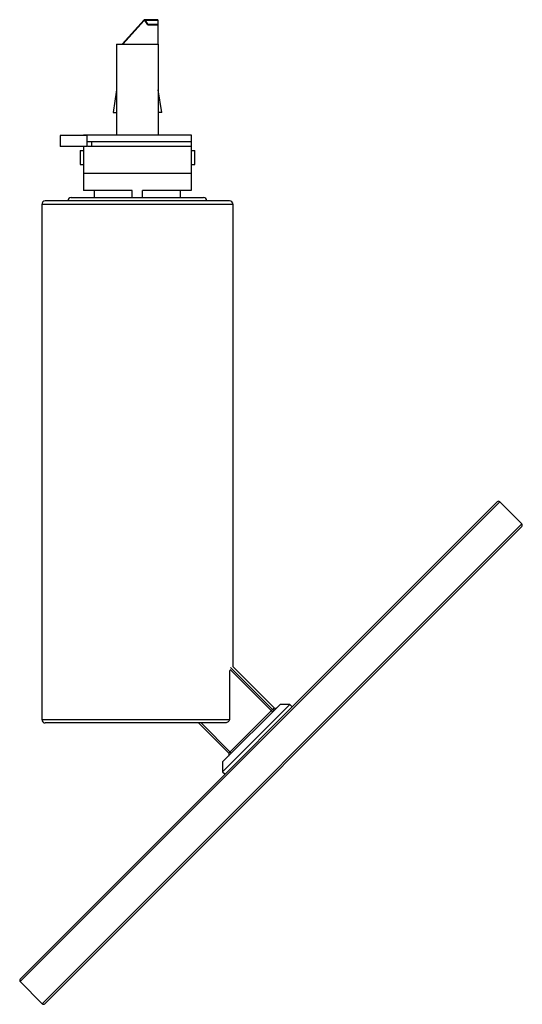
# Paper-space layout '_Izquierda' of a CAD drawing. Header units: millimetres. Extents: x -34 to 111, y -81 to 202.
import ezdxf

# ---------------------------------------------------------------- set-up
doc = ezdxf.new("R2010")
doc.units = ezdxf.units.MM

psp = doc.layouts.new('_Izquierda')

# ---------------------------------------------------------------- linework, layer by layer
at = {"color": 7, "linetype": 'Continuous', "lineweight": 25}
for p, q in [((1.93, 201.99), (-4.41, 195)), ((1.98, 201.82), (-4.2, 195)), ((5.9, 202.08), (2.1, 202.08)), ((2.96, 200.62), (2.24, 201.78)), ((3.03, 200.77), (2.32, 201.93)), ((2.32, 201.93), (5.9, 201.93)), ((5.9, 202.08), (5.9, 195)), ((3.03, 200.77), (2.96, 200.62)), ((2.96, 200.62), (5.9, 200.62)), ((3.03, 200.77), (5.9, 200.77)), ((-6, 195), (-6, 169)), ((-6, 195), (6, 195)), ((6, 195), (6, 169)), ((-6, 181.93), (-7, 175.43)), ((7, 175.43), (6, 181.93)), ((-7, 175.43), (-6, 175.43)), ((7, 175.43), (6, 175.43)), ((-22.17, 168.8), (-22.17, 165.62)), ((-15.5, 169), (-15.5, 168.8)), ((-15.5, 169), (15.5, 169)), ((-14.47, 165.62), (-14.47, 168.8)), ((15.5, 167), (-14.47, 167)), ((-13.19, 167), (-13.19, 165.62)), ((15.5, 169), (15.5, 153)), ((-16.5, 164.5), (-16.5, 160.5)), ((-16.5, 164.5), (-15.5, 164.5)), ((-15.5, 165.62), (-15.5, 153)), ((15.5, 165.62), (-14.29, 165.62)), ((15.5, 164.5), (16.5, 164.5)), ((16.5, 160.5), (16.5, 164.5)), ((-16.5, 160.5), (-15.5, 160.5)), ((15.5, 160.5), (16.5, 160.5)), ((-15.5, 158), (15.5, 158)), ((-1.49, 153), (-15.5, 153)), ((-12.43, 153), (-12.43, 151)), ((-1.49, 151), (-1.49, 153)), ((15.5, 153), (1.49, 153)), ((1.49, 151), (1.49, 153)), ((12.43, 151), (12.43, 153)), ((26.5, 150), (-26.5, 150)), ((-19, 151), (19, 151)), ((-27.5, 149), (-27.5, 1)), ((27.5, 16.13), (27.5, 149)), ((-33.7, -73.62), (103.48, 63.56)), ((110.55, 57.2), (104.18, 63.56)), ((110.55, 56.49), (-26.63, -80.69)), ((26.72, 15), (26.46, 15)), ((26.46, 15), (26.46, 1)), ((38.87, 3.2), (26.72, 15.36)), ((39.3, 4.33), (27.5, 16.13)), ((43.85, 5.35), (24.51, -13.99)), ((24.51, -11.16), (41.02, 5.35)), ((26.28, -8.69), (39.3, 4.33)), ((43.85, 5.35), (41.02, 5.35)), ((44.55, 4.64), (43.85, 5.35)), ((25.1, 0), (-26.5, 0)), ((26.28, -8.69), (17.59, 0)), ((18.3, 0), (26.98, -8.69)), ((24.51, -11.16), (24.51, -13.99)), ((24.51, -13.99), (25.22, -14.69)), ((-33.7, -74.32), (-27.34, -80.69))]:
    psp.add_line(p, q, dxfattribs=at)
at = {"color": 8, "linetype": 'Continuous', "lineweight": 25}
for p, q in [((1.98, 201.82), (2.21, 201.82)), ((27.5, 149), (-27.5, 149)), ((104.18, 63.56), (-33.7, -74.32)), ((-27.34, -80.69), (110.55, 57.2)), ((26.82, 15.96), (38.87, 3.9)), ((-27.5, 1), (26.46, 1))]:
    psp.add_line(p, q, dxfattribs=at)
at = {"color": 7, "linetype": 'Continuous', "lineweight": 25, "flags": 128}
for points in [[(2.32, 201.93), (2.27, 201.99), (2.21, 202.04), (2.16, 202.07), (2.1, 202.08), (2.04, 202.07), (1.98, 202.04), (1.93, 201.99)], [(2.24, 201.78), (2.21, 201.82), (2.18, 201.85), (2.14, 201.87), (2.1, 201.88), (2.06, 201.87), (2.02, 201.85), (1.98, 201.82)]]:
    psp.add_lwpolyline(points, dxfattribs=at)
at = {"color": 7, "linetype": 'Continuous', "lineweight": 25}
for centre, radius, start, end in [((-26.5, 149), 1, 90, 180), ((-19, 150), 1, 90, 180), ((19, 150), 1, 0, 90), ((26.5, 149), 1, 0, 90), ((103.83, 63.21), 0.5, 45, 135), ((110.19, 56.85), 0.5, 315, 45), ((39.22, 4.25), 0.495, 224.4348, 314.4234), ((39.65, 4.69), 0.5, 225, 315), ((-26.5, 1), 1, 180, 270), ((25.92, -9.04), 0.5, 315, 45), ((-33.35, -73.97), 0.5, 135, 225), ((-26.98, -80.33), 0.5, 225, 315)]:
    psp.add_arc(centre, radius, start, end, dxfattribs=at)
for points, knots in [([(-14.47, 168.8), (-14.47, 168.8), (-14.47, 168.8), (-14.54, 168.8), (-14.68, 168.8), (-14.94, 168.8), (-15.42, 168.8), (-16.37, 168.8), (-17.81, 168.8), (-19.49, 168.8), (-20.9, 168.8), (-21.76, 168.8), (-22.09, 168.8), (-22.18, 168.8), (-22.16, 168.8), (-22.16, 168.8)], [0, 0, 0, 0, 0.010163, 0.022538, 0.036247, 0.068479, 0.110342, 0.193144, 0.3725, 0.581053, 0.767591, 0.914384, 0.958758, 0.995664, 1, 1, 1, 1]), ([(-14.47, 165.62), (-14.47, 165.62), (-14.47, 165.62), (-14.54, 165.62), (-14.68, 165.62), (-14.94, 165.62), (-15.42, 165.62), (-16.37, 165.62), (-17.81, 165.62), (-19.49, 165.62), (-20.9, 165.62), (-21.76, 165.62), (-22.09, 165.62), (-22.18, 165.62), (-22.16, 165.62), (-22.16, 165.62)], [0, 0, 0, 0, 0.010163, 0.022538, 0.036247, 0.068479, 0.110342, 0.193144, 0.3725, 0.581053, 0.767591, 0.914384, 0.958758, 0.995664, 1, 1, 1, 1]), ([(26.46, 1), (26.46, 0.82), (26.39, 0.65), (26.19, 0.38), (26.07, 0.29), (25.81, 0.14), (25.67, 0.08), (25.39, 0.02), (25.24, 0), (25.1, 0)], [0, 0, 0, 0, 0.25, 0.25, 0.5, 0.5, 0.75, 0.75, 1, 1, 1, 1])]:
    psp.add_open_spline(points, degree=3, knots=knots, dxfattribs=at)

doc.saveas('drawing.dxf')
